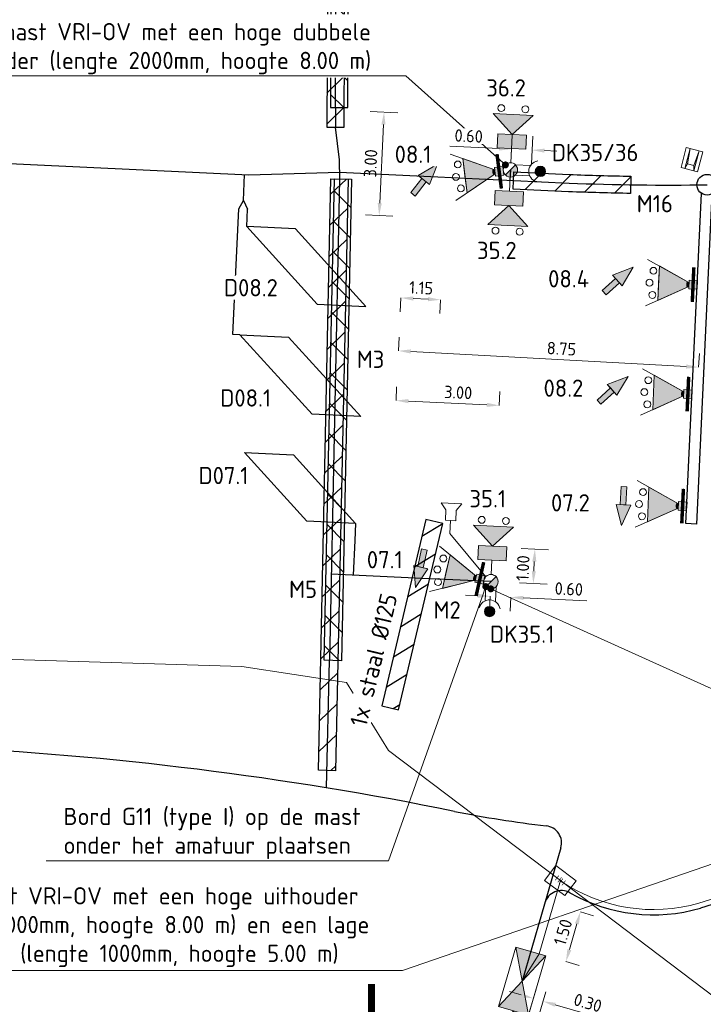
# Model space of a CAD drawing. Header units: metres. Extents: x 196669 to 197699, y 355514 to 356669.
# Tile 6 of 20: x 197149 to 197169, y 355693 to 355721. Entities that reach past the tile are written whole.
import ezdxf
from ezdxf import colors
from ezdxf.entities.mleader import LeaderData, LeaderLine
from ezdxf.lldxf.tags import DXFTag
from ezdxf.math import Vec2, Vec3

# ---------------------------------------------------------------- set-up
doc = ezdxf.new("R2010")
doc.units = ezdxf.units.M
doc.layers.get('Defpoints').update_dxf_attribs({"color": 151})
for name, color, linetype, lineweight in [('B-WE-KL-DATA_KOPPELKABEL_GLASVEZEL-G', 104, 'KL-GLASVEZEL-N', 20), ('B-WE-KL-MANTELBUIS-T25', 7, 'Continuous', 25), ('B-WE-VW-SCHAMPBLOK-G', 7, 'Continuous', 20), ('N-WE-KL-DATA_KOPPELKABEL_GLASVEZEL-G', 4, 'KL-GLASVEZEL-N', 20), ('N-WE-KL-HANDHOLE-S', 130, 'Continuous', 20), ('N-WE-KL-MANTELBUIS-G', 4, 'Continuous', 25), ('N-WE-KL-MANTELBUIS-T25', 4, 'Continuous', 25), ('N-WE-KL-VRI_KABEL-G', 30, 'Continuous', 30), ('N-WE-KL-VRI_UITSLIJPER-G', 130, 'Continuous', 30), ('N-WE-VW-VRI-ONTRUIMINGSTIJDEN_OTTO-G', 7, 'Continuous', 25), ('N-WE-VW-VRI-SYMBOOL-G', 7, 'Continuous', 13), ('N-WE-VW-VRI-T25', 7, 'Continuous', 20), ('N-WE-VW-VRI_DETECTIELUS-G', 3, 'Continuous', 30), ('N-WE-VW-VRI_DETECTIELUS-T25', 7, 'Continuous', 30), ('V-WE-KL-DATA_KOPPELKABEL_GLASVEZEL-G', 1, 'KL-GLASVEZEL-N', 20), ('V-WE-KL-MANTELBUIS-G', 1, 'Continuous', 25), ('V-WE-KL-MANTELBUIS-T25', 1, 'Continuous', 25), ('X-XX-AL-M', 7, 'Continuous', 13)]:
    doc.layers.add(name, color=color, linetype=linetype, lineweight=lineweight)
doc.layers.add('VRI-Lantaarn', color=7, linetype='Continuous', lineweight=0, true_color=0x000000)
doc.styles.add('NLCS-ISO-M200-T18', font='NLCS-ISO.ttf', dxfattribs={"height": 0.36})
doc.styles.add('NLCS-ISO-M200-T25', font='NLCS-ISO.ttf', dxfattribs={"height": 0.5})
doc.styles.get("Standard").update_dxf_attribs({"font": 'Microsoft JhengHei.ttf'})
tags = doc.linetypes.add('KL-GLASVEZEL-N', pattern='A,4,-1,[101,NLCS.SHX,S=0.5,R=0,X=0,Y=0],-1,4,-1,["G",Standard,S=1,R=0,X=-0.25,Y=-0.5],-1.5', length=12.5).pattern_tags.tags
tags[18] = DXFTag(74, 10)
doc.dimstyles.new('NLCS-M200-T18-PIJL_L2_H1', dxfattribs={"dimscale": 0.2, "dimtxt": 2.5, "dimasz": 1.8, "dimexe": 2, "dimexo": 2, "dimgap": 0.7, "dimtad": 1, "dimzin": 0, "dimdsep": 46, "dimtxsty": 'NLCS-ISO-M200-T18', "dimcen": 0, "dimdle": 2, "dimclrd": 256, "dimclre": 256, "dimclrt": 256, "dimadec": 1, "dimazin": 0, "dimtfac": 1, "dimtdec": 3, "dimtofl": 0, "dimtmove": 0, "dimatfit": 3, "dimfxl": 2, "dimfxlon": 1, "dimtfillclr": 256, "dimtolj": 1, "dimtzin": 0, "dimlwd": -1, "dimlwe": -1, "dimarcsym": 0})

# ---------------------------------------------------------------- blocks, each defined once
blk = doc.blocks.new('Drukknop met waitsignalering_1')
at = {"layer": 'N-WE-VW-VRI-SYMBOOL-G', "linetype": 'Continuous', "extrusion": (0, 0, -1)}
blk.add_hatch(color=256, dxfattribs=at).paths.add_polyline_path([(-1.018, 0.002, 1), (-0.718, 0.002, 1)])
at = {"layer": 'N-WE-VW-VRI-SYMBOOL-G'}
for p, q in [((0.134, 0.157), (0.574, 0.157)), ((0.15, -0.143), (0.565, -0.143))]:
    blk.add_line(p, q, dxfattribs=at)
blk.add_circle((0.868, 0.002), 0.15, dxfattribs=at)
blk.add_arc((0.836, 0), 0.306, 101.0944, 258.9056, dxfattribs=at)
blk = doc.blocks.new('A$C98d8e760')
at = {"layer": 'N-WE-VW-VRI-SYMBOOL-G'}
for p, q in [((0.826, 0), (1.405, 0.579)), ((0.413, 0), (0, 0)), ((0.826, 0), (1.405, -0.579))]:
    blk.add_line(p, q, dxfattribs=at)
at = {"layer": 'N-WE-VW-VRI-SYMBOOL-G', "flags": 128}
for points in [[(0.826, 0), (1.405, 0.579), (1.405, -0.579)], [(0.413, 0.413), (0.826, 0.413), (0.826, -0.413), (0.413, -0.413)]]:
    blk.add_lwpolyline(points, close=True, dxfattribs=at)
at = {"layer": 'N-WE-VW-VRI-SYMBOOL-G'}
for centre in [(1.571, 0.35), (1.571, -0.35)]:
    blk.add_circle(centre, 0.1, dxfattribs=at)
blk.add_solid([(0.826, 0), (1.405, 0.579), (1.405, -0.579)], dxfattribs=at)
at = {"layer": 'N-WE-VW-VRI-SYMBOOL-G', "extrusion": (0, 0, -1)}
blk.add_solid([(-0.413, 0.413), (-0.826, 0.413), (-0.413, -0.413), (-0.826, -0.413)], dxfattribs=at)
blk = doc.blocks.new('A$C66B47F79_1')
at = {"layer": 'VRI-Lantaarn', "linetype": 'Continuous'}
blk.add_line((0, -0.5), (0, 0.5), dxfattribs=at)
at = {"layer": 'VRI-Lantaarn', "linetype": 'Continuous', "const_width": 0.1, "flags": 128}
blk.add_lwpolyline([(0, 0.5), (0, -0.5)], dxfattribs=at)
blk = doc.blocks.new('Lantaarn 3 x 200 mm LED2 met achtergrondschild (gemotoriseerd verkeer)_1')
at = {"layer": 'N-WE-VW-VRI-SYMBOOL-G', "linetype": 'Continuous'}
h = blk.add_hatch(color=256, dxfattribs=at)
h.paths.add_polyline_path([(0, -0.123), (0, 0.123), (0.245, 0.123), (0.245, -0.123)])
h.paths.add_polyline_path([(0.301, 0.089, -0.116434), (0.323, 0, -0.116434), (0.301, -0.089), (1.123, -0.5), (1.123, 0), (1.123, 0.5)])
blk.add_hatch(color=256, dxfattribs=at).paths.add_polyline_path([(0.323, 0, 0.116434), (0.301, 0.089), (0.245, 0.061), (0.245, -0.061), (0.301, -0.089, 0.116434)])
at = {"layer": 'N-WE-VW-VRI-SYMBOOL-G'}
for p, q in [((0.245, 0.061), (1.473, 0.675)), ((1.123, 0.5), (0.245, 0.061)), ((1.123, 0), (1.123, 0.5)), ((1.123, 0.5), (1.123, -0.5)), ((0.123, -0.123), (0.123, 0.123)), ((1.123, 0), (1.123, -0.5)), ((1.123, -0.5), (0.245, -0.061)), ((1.473, -0.675), (0.245, -0.061))]:
    blk.add_line(p, q, dxfattribs=at)
for centre in [(1.288, 0.35), (1.388, 0), (1.288, -0.35)]:
    blk.add_circle(centre, 0.1, dxfattribs=at)
blk.add_3dface([(0, 0.123), (0, -0.123), (0.245, -0.123), (0.245, 0.123)], dxfattribs=at)
blk.add_blockref('A$C66B47F79_1', (0.123, 0), dxfattribs=at)
blk = doc.blocks.new('A$Ce4ad6665')
at = {"layer": 'N-WE-VW-VRI-SYMBOOL-G'}
for p, q in [((0.09, 0.564), (0.09, 0.041)), ((-0.008, -0.564), (0.227, 0.041)), ((0.227, 0.041), (0.09, 0.041)), ((0.227, 0.041), (0.09, 0.041))]:
    blk.add_line(p, q, dxfattribs=at)
at = {"layer": 'N-WE-VW-VRI-SYMBOOL-G', "flags": 128}
for points in [[(0.09, 0.564), (-0.075, 0.564), (-0.075, 0.041), (0.09, 0.041)], [(-0.192, 0.041), (-0.008, -0.564), (0.227, 0.041)]]:
    blk.add_lwpolyline(points, close=True, dxfattribs=at)
at = {"layer": 'N-WE-VW-VRI-SYMBOOL-G'}
blk.add_solid([(0.09, 0.564), (-0.075, 0.564), (0.09, 0.041), (-0.075, 0.041)], dxfattribs=at)
at = {"layer": 'N-WE-VW-VRI-SYMBOOL-G', "extrusion": (0, 0, -1)}
blk.add_solid([(0.192, 0.041), (0.008, -0.564), (-0.227, 0.041)], dxfattribs=at)
blk = doc.blocks.new('Rateltikker_1')
at = {"layer": 'N-WE-VW-VRI-SYMBOOL-G', "flags": 128}
blk.add_lwpolyline([(1.757, 0.787), (1.383, 0.857), (0, 0)], dxfattribs=at)
blk.add_lwpolyline([(2.079, 0.879), (2.303, 0.99), (2.193, 0.4), (2.024, 0.584), (1.729, 0.639), (1.784, 0.934)], close=True, dxfattribs=at)
blk = doc.blocks.new('V_MAST_3_1')
at = {"color": 0, "linetype": 'ByBlock', "lineweight": -2}
blk.add_circle((0, 0), 0.3, dxfattribs=at)
blk = doc.blocks.new('*D983')
at = {"layer": 'Defpoints', "color": 0, "transparency": 16777216}
for p in [(197159.735, 355711.432), (197168.445, 355710.974), (197168.445, 355710.958)]:
    blk.add_point(p, dxfattribs=at)
at = {"layer": 'X-XX-AL-M', "transparency": 16777216}
for p, q in [((197159.736, 355711.449), (197159.758, 355711.849)), ((197160.096, 355711.43), (197168.086, 355710.994)), ((197168.445, 355710.974), (197168.467, 355711.374))]:
    blk.add_line(p, q, dxfattribs=at)
for points in [[(197160.099, 355711.49), (197160.093, 355711.37), (197159.736, 355711.449)], [(197168.089, 355711.054), (197168.083, 355710.934), (197168.445, 355710.974)]]:
    blk.add_solid(points, dxfattribs=at)
at = {"layer": 'X-XX-AL-M', "transparency": 16777216, "insert": (197164.468, 355711.512), "char_height": 0.36, "attachment_point": 5, "rotation": 356.8794, "style": 'NLCS-ISO-M200-T18'}
blk.add_mtext('\\A1;8.75', dxfattribs=at)
blk = doc.blocks.new('Combinatiemast openbare verlichting_2')
at = {"layer": 'N-WE-VW-VRI-SYMBOOL-G', "linetype": 'Continuous'}
blk.add_hatch(color=256, dxfattribs=at).paths.add_polyline_path([(-0.207, 0, 1), (0.207, 0)])
at = {"layer": 'N-WE-VW-VRI-SYMBOOL-G'}
blk.add_line((-0.207, 0), (0.207, 0), dxfattribs=at)
for start, end in [(360, 180), (180, 360)]:
    blk.add_arc((0, 0), 0.207, start, end, dxfattribs=at)
blk = doc.blocks.new('*D1005')
at = {"layer": 'Defpoints', "color": 0, "transparency": 16777216}
for p in [(197163.616, 355717.27), (197162.968, 355716.281), (197163.568, 355716.252)]:
    blk.add_point(p, dxfattribs=at)
at = {"layer": 'X-XX-AL-M', "transparency": 16777216}
for p, q in [((197162.998, 355716.899), (197163.036, 355717.698)), ((197163.597, 355716.871), (197163.635, 355717.67)), ((197162.657, 355717.316), (197161.227, 355717.384)), ((197163.976, 355717.253), (197164.335, 355717.236))]:
    blk.add_line(p, q, dxfattribs=at)
for points in [[(197162.66, 355717.376), (197162.654, 355717.256), (197163.017, 355717.299)], [(197163.978, 355717.313), (197163.973, 355717.194), (197163.616, 355717.27)]]:
    blk.add_solid(points, dxfattribs=at)
at = {"layer": 'X-XX-AL-M', "transparency": 16777216, "insert": (197161.777, 355717.678), "char_height": 0.36, "attachment_point": 5, "rotation": 357.2883, "style": 'NLCS-ISO-M200-T18', "bg_fill": 3, "box_fill_scale": 1.1, "bg_fill_color": 256, "bg_fill_true_color": 13158600, "bg_fill_transparency": 0}
blk.add_mtext('\\A1;0.60', dxfattribs=at)
blk = doc.blocks.new('*D1006')
at = {"layer": 'Defpoints', "color": 0, "transparency": 16777216}
for p in [(197163.059, 355718.192), (197159.179, 355715.372), (197162.917, 355715.195)]:
    blk.add_point(p, dxfattribs=at)
at = {"layer": 'X-XX-AL-M', "transparency": 16777216}
for p, q in [((197159.721, 355718.35), (197158.922, 355718.388)), ((197159.304, 355718.009), (197159.196, 355715.732)), ((197159.579, 355715.353), (197158.78, 355715.391))]:
    blk.add_line(p, q, dxfattribs=at)
for points in [[(197159.244, 355718.012), (197159.364, 355718.006), (197159.321, 355718.369)], [(197159.136, 355715.735), (197159.256, 355715.729), (197159.179, 355715.372)]]:
    blk.add_solid(points, dxfattribs=at)
at = {"layer": 'X-XX-AL-M', "transparency": 16777216, "insert": (197158.931, 355716.886), "char_height": 0.36, "attachment_point": 5, "rotation": 87.2883, "style": 'NLCS-ISO-M200-T18'}
blk.add_mtext('\\A1;3.00', dxfattribs=at)
blk = doc.blocks.new('Richtingspijl in verkeerslicht_3')
at = {"layer": 'N-WE-VW-VRI-SYMBOOL-G'}
for p, q in [((0.083, 0.523), (-0.083, 0.523)), ((-0.083, 0.523), (-0.083, 0)), ((0.083, 0.523), (0.083, 0)), ((-0.2, 0), (-0.016, -0.605)), ((-0.083, 0), (-0.2, 0)), ((-0.083, 0), (-0.2, 0)), ((-0.016, -0.605), (0.219, 0)), ((0.219, 0), (0.083, 0)), ((0.219, 0), (0.083, 0))]:
    blk.add_line(p, q, dxfattribs=at)
at = {"layer": 'N-WE-VW-VRI-SYMBOOL-G', "flags": 128}
for points in [[(0.083, 0.523), (-0.083, 0.523), (-0.083, 0), (0.083, 0)], [(-0.2, 0), (-0.016, -0.605), (0.219, 0)]]:
    blk.add_lwpolyline(points, close=True, dxfattribs=at)
at = {"layer": 'N-WE-VW-VRI-SYMBOOL-G'}
blk.add_solid([(0.083, 0.523), (-0.083, 0.523), (0.083, 0), (-0.083, 0)], dxfattribs=at)
at = {"layer": 'N-WE-VW-VRI-SYMBOOL-G', "extrusion": (0, 0, -1)}
blk.add_solid([(0.2, 0), (0.016, -0.605), (-0.219, 0)], dxfattribs=at)
blk = doc.blocks.new('*D1007')
at = {"layer": 'Defpoints', "color": 0, "transparency": 16777216}
for p in [(197162.405, 355704.382), (197163.002, 355704.303), (197163.004, 355704.353)]:
    blk.add_point(p, dxfattribs=at)
at = {"layer": 'X-XX-AL-M', "transparency": 16777216}
for p, q in [((197162.043, 355704.348), (197161.683, 355704.365)), ((197162.402, 355704.331), (197162.384, 355703.932)), ((197163.002, 355704.303), (197162.983, 355703.903)), ((197163.361, 355704.286), (197165.203, 355704.199))]:
    blk.add_line(p, q, dxfattribs=at)
for points in [[(197162.046, 355704.408), (197162.04, 355704.288), (197162.402, 355704.331)], [(197163.364, 355704.346), (197163.359, 355704.226), (197163.002, 355704.303)]]:
    blk.add_solid(points, dxfattribs=at)
at = {"layer": 'X-XX-AL-M', "transparency": 16777216, "insert": (197164.682, 355704.544), "char_height": 0.36, "attachment_point": 5, "rotation": 357.2883, "style": 'NLCS-ISO-M200-T18'}
blk.add_mtext('\\A1;0.60', dxfattribs=at)
blk = doc.blocks.new('*D1008')
at = {"layer": 'Defpoints', "color": 0, "transparency": 16777216}
for p in [(197162.895, 355705.736), (197163.697, 355705.698), (197162.848, 355704.737)]:
    blk.add_point(p, dxfattribs=at)
at = {"layer": 'X-XX-AL-M', "transparency": 16777216}
for p, q in [((197163.297, 355705.717), (197164.096, 355705.679)), ((197163.666, 355705.058), (197163.68, 355705.338)), ((197163.25, 355704.718), (197164.049, 355704.68))]:
    blk.add_line(p, q, dxfattribs=at)
for points in [[(197163.62, 355705.341), (197163.74, 355705.335), (197163.697, 355705.698)], [(197163.607, 355705.061), (197163.726, 355705.056), (197163.649, 355704.699)]]:
    blk.add_solid(points, dxfattribs=at)
at = {"layer": 'X-XX-AL-M', "transparency": 16777216, "insert": (197163.35, 355705.149), "char_height": 0.36, "attachment_point": 5, "rotation": 87.2883, "style": 'NLCS-ISO-M200-T18'}
blk.add_mtext('\\A1;1.00', dxfattribs=at)
blk = doc.blocks.new('*D1009')
at = {"layer": 'Defpoints', "color": 0, "transparency": 16777216}
for p in [(197159.666, 355709.965), (197159.668, 355710.007), (197162.663, 355709.823)]:
    blk.add_point(p, dxfattribs=at)
at = {"layer": 'X-XX-AL-M', "transparency": 16777216}
for p, q in [((197159.668, 355710.007), (197159.687, 355710.407)), ((197162.665, 355709.865), (197162.683, 355710.265)), ((197162.305, 355709.882), (197160.028, 355709.99))]:
    blk.add_line(p, q, dxfattribs=at)
for points in [[(197160.03, 355710.05), (197160.025, 355709.93), (197159.668, 355710.007)], [(197162.308, 355709.942), (197162.302, 355709.823), (197162.665, 355709.865)]]:
    blk.add_solid(points, dxfattribs=at)
at = {"layer": 'X-XX-AL-M', "transparency": 16777216, "insert": (197161.472, 355710.242), "char_height": 0.36, "attachment_point": 5, "rotation": 357.2883, "style": 'NLCS-ISO-M200-T18'}
blk.add_mtext('\\A1;3.00', dxfattribs=at)
blk = doc.blocks.new('A$C93ca0e53')
at = {"layer": 'N-WE-VW-VRI-SYMBOOL-G', "color": 90}
for p, q in [((-0.9, 0.45), (0.9, 0.45)), ((-0.9, 0.45), (0.9, -0.45)), ((-0.9, -0.45), (0.9, 0.45)), ((-0.9, -0.45), (-0.9, 0.45)), ((0.9, 0.45), (0.9, -0.45)), ((0.902, 0.002), (1.27, 0.002)), ((1.298, 0), (1.298, 0.209)), ((1.298, -0.209), (1.298, 0)), ((0.9, -0.45), (-0.9, -0.45))]:
    blk.add_line(p, q, dxfattribs=at)
at = {"layer": 'N-WE-VW-VRI-SYMBOOL-G', "color": 90, "flags": 128}
for points in [[(-0.9, 0.45), (0, 0), (-0.9, -0.45)], [(0, 0), (0.9, 0.45), (0.9, -0.45)]]:
    blk.add_lwpolyline(points, close=True, dxfattribs=at)
at = {"layer": 'N-WE-VW-VRI-SYMBOOL-G', "color": 90, "const_width": 0.06, "flags": 128}
for points in [[(1.298, 0), (0.9, 0)], [(1.298, 0.209), (1.298, -0.209)]]:
    blk.add_lwpolyline(points, dxfattribs=at)
at = {"layer": 'N-WE-VW-VRI-SYMBOOL-G', "color": 90, "extrusion": (0, 0, -1)}
blk.add_solid([(0.9, 0.45), (0, 0), (0.9, -0.45)], dxfattribs=at)
at = {"layer": 'N-WE-VW-VRI-SYMBOOL-G', "color": 90}
blk.add_solid([(0, 0), (0.9, 0.45), (0.9, -0.45)], dxfattribs=at)
blk = doc.blocks.new('_Dot')
at = {"color": 0, "linetype": 'ByBlock', "lineweight": -2}
blk.add_line((-0.5, 0), (-1, 0), dxfattribs=at)
at = {"color": 0, "linetype": 'ByBlock', "const_width": 0.5}
blk.add_lwpolyline([(-0.25, 0, 1), (0.25, 0, 1)], format="xyb", close=True, dxfattribs=at)
blk = doc.blocks.new('*D1246')
at = {"layer": 'Defpoints', "color": 0, "transparency": 16777216}
for p in [(197159.809, 355712.983), (197160.958, 355712.929), (197160.958, 355712.929)]:
    blk.add_point(p, dxfattribs=at)
at = {"layer": 'X-XX-AL-M', "transparency": 16777216}
for p, q in [((197159.809, 355712.983), (197159.79, 355712.584)), ((197160.168, 355712.966), (197160.598, 355712.946)), ((197160.958, 355712.929), (197160.939, 355712.529))]:
    blk.add_line(p, q, dxfattribs=at)
for points in [[(197160.171, 355713.026), (197160.166, 355712.906), (197159.809, 355712.983)], [(197160.601, 355713.006), (197160.595, 355712.886), (197160.958, 355712.929)]]:
    blk.add_solid(points, dxfattribs=at)
at = {"layer": 'X-XX-AL-M', "transparency": 16777216, "insert": (197160.398, 355713.276), "char_height": 0.36, "attachment_point": 5, "rotation": 357.2883, "style": 'NLCS-ISO-M200-T18'}
blk.add_mtext('\\A1;1.15', dxfattribs=at)
blk = doc.blocks.new('A$C2bc2ba2a')
for p, q in [((-0.135, -0.599), (-0.135, 0)), ((-0.096, -0.151), (-0.135, 0)), ((0.093, -0.151), (0.134, 0)), ((0.134, -0.599), (0.134, 0)), ((-0.096, -0.151), (-0.135, -0.6)), ((0.093, -0.151), (-0.096, -0.151)), ((0.093, -0.151), (0.134, -0.599))]:
    blk.add_line(p, q)
at = {"flags": 128}
blk.add_lwpolyline([(0.247, -0.599), (0.247, 0), (-0.247, 0), (-0.247, -0.599)], close=True, dxfattribs=at)
blk = doc.blocks.new('*D1337')
at = {"layer": 'Defpoints', "color": 0, "transparency": 16777216}
for p in [(197163.84, 355693.33), (197164.128, 355693.246), (197163.937, 355692.588)]:
    blk.add_point(p, dxfattribs=at)
at = {"layer": 'X-XX-AL-M', "transparency": 16777216}
for p, q in [((197163.303, 355692.773), (197162.958, 355692.873)), ((197163.729, 355692.945), (197163.537, 355692.288)), ((197164.017, 355692.862), (197163.825, 355692.204)), ((197164.283, 355692.488), (197165.658, 355692.088))]:
    blk.add_line(p, q, dxfattribs=at)
for points in [[(197163.32, 355692.83), (197163.287, 355692.715), (197163.649, 355692.672)], [(197164.299, 355692.545), (197164.266, 355692.43), (197163.937, 355692.588)]]:
    blk.add_solid(points, dxfattribs=at)
at = {"layer": 'X-XX-AL-M', "transparency": 16777216, "insert": (197165.232, 355692.545), "char_height": 0.36, "attachment_point": 5, "rotation": 343.7789, "style": 'NLCS-ISO-M200-T18'}
blk.add_mtext('\\A1;0.30', dxfattribs=at)
blk = doc.blocks.new('*D1338')
at = {"layer": 'Defpoints', "color": 0, "transparency": 16777216}
for p in [(197164.298, 355693.828), (197164.598, 355693.74)]:
    blk.add_point(p, dxfattribs=at)
at = {"layer": 'X-XX-AL-M', "transparency": 16777216}
for p, q in [((197165.017, 355695.181), (197165.401, 355695.069)), ((197164.916, 355694.835), (197164.698, 355694.086)), ((197164.598, 355693.74), (197164.982, 355693.629))]:
    blk.add_line(p, q, dxfattribs=at)
for points in [[(197164.858, 355694.852), (197164.974, 355694.818), (197165.017, 355695.181)], [(197164.64, 355694.103), (197164.756, 355694.069), (197164.598, 355693.74)]]:
    blk.add_solid(points, dxfattribs=at)
at = {"layer": 'X-XX-AL-M', "transparency": 16777216, "insert": (197164.512, 355694.592), "char_height": 0.36, "attachment_point": 5, "rotation": 73.7789, "style": 'NLCS-ISO-M200-T18', "bg_fill": 3, "box_fill_scale": 1.1, "bg_fill_color": 256, "bg_fill_true_color": 13158600, "bg_fill_transparency": 0}
blk.add_mtext('\\A1;1.50', dxfattribs=at)
at = {"layer": 'Defpoints', "color": 0, "transparency": 16777216}
blk.add_point((197164.717, 355695.268), dxfattribs=at)
blk = doc.blocks.new('A$C188c5e14')
at = {"flags": 128}
blk.add_lwpolyline([(-0.734, 0.543), (0.734, 0.543), (0.734, -0.543), (-0.734, -0.543)], close=True, dxfattribs=at)
blk.add_lwpolyline([(-0.734, 0.543), (0.734, 0.543), (0.734, -0.543), (-0.734, -0.543)], close=True, dxfattribs=at)
at = {"insert": (-0.734, 0.184), "char_height": 0.36, "attachment_point": 1, "style": 'NLCS-ISO-M200-T18'}
blk.add_mtext_dynamic_manual_height_columns('\\pxqc;HH', width=1.46763, gutter_width=1.8, heights=[0], dxfattribs=at)
blk.add_mtext_dynamic_manual_height_columns('\\pxqc;HH', width=1.46763, gutter_width=1.8, heights=[0], dxfattribs=at)

msp = doc.modelspace()

# ---------------------------------------------------------------- hatches: boundary and pattern name
at = {"layer": 'N-WE-KL-MANTELBUIS-G'}
h = msp.add_hatch(dxfattribs=at)
h.set_pattern_fill('ANSI31', color=256, scale=0.2, angle=359.7697667)
h.paths.add_polyline_path([(197157.704, 355727.384), (197158.204, 355727.382), (197158.223, 355731.497), (197157.723, 355731.499)])
h.paths.add_polyline_path([(197158.194, 355725.251), (197157.694, 355725.253), (197157.661, 355717.936), (197158.161, 355717.934)])
h = msp.add_hatch(dxfattribs=at)
h.set_pattern_fill('ANSI31', color=256, scale=0.2, angle=178.7804931)
h.paths.add_polyline_path([(197158.282, 355716.423), (197157.917, 355699.275), (197157.417, 355699.286), (197157.782, 355716.434)])
h = msp.add_hatch(dxfattribs=at)
h.set_pattern_fill('ANSI31', color=256, scale=0.2)
edge = h.paths.add_edge_path()
edge.add_line((197164.675, 355716.063), (197163.062, 355716.139))
edge.add_line((197163.062, 355716.139), (197163.085, 355716.639))
edge.add_line((197163.085, 355716.639), (197164.699, 355716.562))
edge.add_arc((197167.532, 355786.294), 69.789, 267.67356, 269.13738)
edge.add_line((197166.481, 355716.513), (197166.474, 355716.013))
edge.add_arc((197167.531, 355786.229), 70.224, 267.66978, 269.1377, ccw=False)
at = {"layer": 'V-WE-KL-MANTELBUIS-G'}
h = msp.add_hatch(dxfattribs=at)
h.set_pattern_fill('ANSI31', color=256, scale=0.2, angle=90)
h.paths.add_polyline_path([(197157.806, 355728.503), (197157.766, 355718.503), (197158.266, 355718.501), (197158.306, 355728.501)])
h = msp.add_hatch(dxfattribs=at)
h.set_pattern_fill('ANSI31', color=256, scale=0.2, angle=90)
h.paths.add_polyline_path([(197158.382, 355716.423), (197158.085, 355702.464), (197157.585, 355702.475), (197157.882, 355716.434)])
h = msp.add_hatch(dxfattribs=at)
h.set_pattern_fill('ANSI31', color=256, scale=0.2, angle=166.6647303)
h.paths.add_polyline_path([(197160.537, 355706.556), (197159.258, 355701.16), (197159.744, 355701.044), (197161.023, 355706.441)])

# ---------------------------------------------------------------- linework, layer by layer
at = {"color": 0, "linetype": 'ByBlock', "lineweight": -2, "flags": 128}
msp.add_lwpolyline([(197168.833, 355715.998), (197168.38, 355706.427), (197168.08, 355706.441), (197168.534, 355716.012)], dxfattribs=at)
at = {"layer": 'B-WE-KL-DATA_KOPPELKABEL_GLASVEZEL-G', "ltscale": 0.2, "flags": 128}
msp.add_lwpolyline([(197096.119, 355704.222), (197116.761, 355703.379), (197118.545, 355702.952), (197120.702, 355702.848), (197125.465, 355703.201), (197155.195, 355702.296), (197158.234, 355701.831), (197159.45, 355699.861), (197164.435, 355696.091)], dxfattribs=at)
at = {"layer": 'N-WE-KL-DATA_KOPPELKABEL_GLASVEZEL-G', "ltscale": 0.2, "flags": 128}
msp.add_lwpolyline([(197164.435, 355696.091), (197163.817, 355693.967), (197163.326, 355693.173)], dxfattribs=at)
at = {"layer": 'N-WE-KL-MANTELBUIS-G', "flags": 128}
msp.add_lwpolyline([(197157.696, 355725.253), (197157.664, 355717.936), (197158.164, 355717.934), (197158.196, 355725.251)], dxfattribs=at)
msp.add_lwpolyline([(197158.282, 355716.423), (197157.917, 355699.275), (197157.417, 355699.286), (197157.782, 355716.434)], close=True, dxfattribs=at)
msp.add_lwpolyline([(197164.675, 355716.063), (197163.062, 355716.139), (197163.085, 355716.639), (197164.699, 355716.562, 0.006387), (197166.481, 355716.513), (197166.474, 355716.013, -0.006405)], format="xyb", close=True, dxfattribs=at)
at = {"layer": 'N-WE-KL-VRI_KABEL-G'}
for p, q in [((197158.031, 355716.693), (197158.032, 355716.428)), ((197155.403, 355716.552), (197158.031, 355716.627)), ((197164.451, 355697.04), (197163.326, 355693.173))]:
    msp.add_line(p, q, dxfattribs=at)
for points in [[(197157.916, 355718.502), (197157.956, 355728.502)], [(197106.153, 355718.885), (197155.403, 355716.552)], [(197158.031, 355716.704), (197158.03, 355716.99), (197157.914, 355717.935)], [(197158.032, 355716.428), (197157.735, 355702.47)]]:
    msp.add_lwpolyline(points, dxfattribs=at)
at = {"layer": 'N-WE-KL-VRI_KABEL-G', "flags": 128}
for points in [[(197157.916, 355718.502), (197157.914, 355717.935)], [(197155.246, 355715.809), (197155.276, 355716.557)], [(197158.031, 355716.628), (197160.676, 355716.503), (197164.687, 355716.313)], [(197155.111, 355715.563), (197155.246, 355715.809), (197155.361, 355715.553)], [(197158.474, 355705.945), (197158.427, 355704.946)], [(197160.425, 355704.852), (197157.788, 355704.976)], [(197162.423, 355704.757), (197160.425, 355704.852)], [(197157.656, 355698.776), (197157.735, 355702.47)]]:
    msp.add_lwpolyline(points, dxfattribs=at)
for points in [[(197164.687, 355716.313, 0.014319), (197168.696, 355716.265, 0.012939)], [(197161.366, 355698.096, 0.03821), (197146.373, 355699.961), (197143.216, 355700.11), (197143.252, 355700.86)]]:
    msp.add_lwpolyline(points, format="xyb", dxfattribs=at)
at = {"layer": 'N-WE-KL-VRI_KABEL-G'}
for centre, radius, start, end in [((197167.528, 355728.478), 31, 258.5353, 263.5159), ((197163.971, 355697.179), 0.5, 343.7789, 83.5159)]:
    msp.add_arc(centre, radius, start, end, dxfattribs=at)
at = {"layer": 'N-WE-KL-VRI_UITSLIJPER-G', "flags": 128}
for points in [[(197155.139, 355711.91), (197154.939, 355711.919), (197155.112, 355715.565)], [(197155.338, 355715.054), (197155.361, 355715.553)], [(197158.498, 355706.445), (197158.474, 355705.945)]]:
    msp.add_lwpolyline(points, dxfattribs=at)
at = {"layer": 'N-WE-VW-VRI-ONTRUIMINGSTIJDEN_OTTO-G', "color": 7, "const_width": 0.2}
msp.add_lwpolyline([(197158.957, 355693.09), (197158.957, 355673.09)], dxfattribs=at)
at = {"layer": 'N-WE-VW-VRI_DETECTIELUS-G'}
for p, q in [((197156.75, 355714.987), (197155.338, 355715.054)), ((197155.338, 355715.054), (197157.383, 355712.804)), ((197158.796, 355712.737), (197156.75, 355714.987)), ((197157.383, 355712.804), (197158.796, 355712.737)), ((197157.232, 355709.608), (197155.139, 355711.91)), ((197155.139, 355711.91), (197156.551, 355711.843)), ((197156.551, 355711.843), (197158.645, 355709.541)), ((197158.645, 355709.541), (197157.232, 355709.608)), ((197157.085, 355706.511), (197155.277, 355708.499)), ((197155.277, 355708.499), (197156.69, 355708.432)), ((197156.69, 355708.432), (197158.498, 355706.445)), ((197158.498, 355706.445), (197157.085, 355706.511))]:
    msp.add_line(p, q, dxfattribs=at)
at = {"layer": 'V-WE-KL-DATA_KOPPELKABEL_GLASVEZEL-G', "ltscale": 0.25, "flags": 128}
msp.add_lwpolyline([(197164.435, 355696.091), (197168.902, 355692.713), (197169.467, 355692.062), (197172.502, 355685.446), (197174.004, 355684.592), (197174.875, 355683.971), (197175.84, 355682.495), (197176.648, 355682.32), (197183.96, 355685.204), (197185.684, 355686.264), (197189.765, 355687.937), (197192.296, 355689.056), (197199.568, 355692.299), (197201.989, 355693.184), (197206.005, 355693.825), (197205.754, 355696.493), (197205.507, 355697.928), (197205.38, 355699.028), (197205.253, 355700.131), (197205.121, 355701.918), (197205.13, 355706.976)], dxfattribs=at)
at = {"layer": 'V-WE-KL-MANTELBUIS-G', "flags": 128}
for points in [[(197157.806, 355728.503), (197157.766, 355718.503), (197158.266, 355718.501), (197158.306, 355728.501)], [(197158.382, 355716.423), (197158.085, 355702.464), (197157.585, 355702.475), (197157.882, 355716.434)], [(197160.537, 355706.556), (197159.258, 355701.16), (197159.744, 355701.044), (197161.023, 355706.441)]]:
    msp.add_lwpolyline(points, close=True, dxfattribs=at)

# ---------------------------------------------------------------- block references
for name, p, rotation in [('A$C98d8e760', (197162.998, 355716.9), 87.28963149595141), ('A$C98d8e760', (197162.978, 355716.487), 267.2863750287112), ('A$Ce4ad6665', (197166.247, 355706.946), 357.2882798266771), ('A$C98d8e760', (197162.432, 355704.963), 87.31362949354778), ('A$Ce4ad6665', (197160.361, 355705.138), 347.2882798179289)]:
    msp.add_blockref(name, p, dxfattribs=dict(rotation=rotation))
at = {"color": 0, "linetype": 'ByBlock', "lineweight": -2, "rotation": 267.2882798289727}
msp.add_blockref('V_MAST_3_1', (197168.696, 355716.265), dxfattribs=at)
at = {"layer": 'B-WE-VW-SCHAMPBLOK-G', "rotation": 165.4830584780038}
msp.add_blockref('A$C2bc2ba2a', (197168.178, 355716.699), dxfattribs=at)
at = {"layer": 'N-WE-VW-VRI-SYMBOOL-G'}
for name, p, rotation in [('Lantaarn 3 x 200 mm LED2 met achtergrondschild (gemotoriseerd verkeer)_1', (197162.783, 355716.669), 187.2882734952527), ('Richtingspijl in verkeerslicht_3', (197160.482, 355716.396), 141.9776025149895), ('Drukknop met waitsignalering_1', (197162.988, 355716.694), 357.1427193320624), ('Richtingspijl in verkeerslicht_3', (197166.093, 355713.484), 132.2882699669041), ('Lantaarn 3 x 200 mm LED2 met achtergrondschild (gemotoriseerd verkeer)_1', (197168.408, 355713.362), 177.4526892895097), ('Richtingspijl in verkeerslicht_3', (197165.943, 355710.312), 132.2882699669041), ('Lantaarn 3 x 200 mm LED2 met achtergrondschild (gemotoriseerd verkeer)_1', (197168.258, 355710.19), 177.4526892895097), ('Lantaarn 3 x 200 mm LED2 met achtergrondschild (gemotoriseerd verkeer)_1', (197168.104, 355706.941), 177.2882798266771), ('Rateltikker_1', (197162.272, 355704.899), 97.9007580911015), ('Lantaarn 3 x 200 mm LED2 met achtergrondschild (gemotoriseerd verkeer)_1', (197162.221, 355704.803), 167.2882798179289), ('Combinatiemast openbare verlichting_2', (197162.423, 355704.757), 45), ('Drukknop met waitsignalering_1', (197162.423, 355704.757), 267.1835851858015), ('A$C93ca0e53', (197163.326, 355693.173), 253.7788765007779)]:
    msp.add_blockref(name, p, dxfattribs=dict(at, rotation=rotation))

# ---------------------------------------------------------------- texts
at = {"layer": 'N-WE-KL-MANTELBUIS-T25', "insert": (197166.65, 355715.966), "char_height": 0.5, "width": 0.64381, "attachment_point": 1, "style": 'NLCS-ISO-M200-T25', "bg_fill": 3, "box_fill_scale": 1.2, "bg_fill_color": 256, "bg_fill_transparency": 0}
msp.add_mtext('M16', dxfattribs=at)
at = {"layer": 'N-WE-VW-VRI-T25', "char_height": 0.5, "attachment_point": 2, "style": 'NLCS-ISO-M200-T25', "bg_fill": 3, "box_fill_scale": 1.2, "bg_fill_color": 256, "bg_fill_transparency": 0}
for s, insert, width in [('36.2', (197162.861, 355719.324), 1.07656), ('DK35/36', (197165.444, 355717.448), 1.37838), ('35.2', (197162.593, 355714.61), 1.12389), ('08.4', (197164.674, 355713.789), 1.37838), ('08.2', (197164.525, 355710.618), 1.37838)]:
    msp.add_mtext(s, dxfattribs=dict(at, insert=insert, width=width))

# ---------------------------------------------------------------- dimensions: what is measured, and where the dimension line sits
at = {"layer": 'X-XX-AL-M'}
dim = msp.add_aligned_dim(p1=(197159.809, 355712.983), p2=(197160.958, 355712.929), distance=0, dimstyle='NLCS-M200-T18-PIJL_L2_H1', dxfattribs=at)
dim.commit()
dim.dimension.update_dxf_attribs({"geometry": '*D1246', "text_midpoint": (197160.398, 355713.276)})
dim = msp.add_linear_dim(base=(197168.445, 355710.974), p1=(197159.735, 355711.432), p2=(197168.445, 355710.958), angle=356.8794, text='8.75', dimstyle='NLCS-M200-T18-PIJL_L2_H1', dxfattribs=at)
dim.commit()
dim.dimension.update_dxf_attribs({"geometry": '*D983', "text_midpoint": (197164.45, 355711.192), "dimtype": 161})
for base, p1, p2, angle, picture, middle in [((197159.668, 355710.007), (197162.663, 355709.823), (197159.666, 355709.965), 177.2883, '*D1009', (197161.457, 355709.923)), ((197163.697, 355705.698), (197162.848, 355704.737), (197162.895, 355705.736), 87.2883, '*D1008', (197163.67, 355705.134)), ((197163.002, 355704.303), (197162.405, 355704.382), (197163.004, 355704.353), 357.2883, '*D1007', (197164.667, 355704.224))]:
    dim = msp.add_linear_dim(base=base, p1=p1, p2=p2, angle=angle, dimstyle='NLCS-M200-T18-PIJL_L2_H1', dxfattribs=at)
    dim.commit()
    dim.dimension.update_dxf_attribs({"geometry": picture, "text_midpoint": middle, "dimtype": 161})

# ---------------------------------------------------------------- next in the draw order: texts
at = {"layer": 'B-WE-KL-MANTELBUIS-T25', "insert": (197158.322, 355700.638), "char_height": 0.5, "width": 4.07659, "attachment_point": 1, "rotation": 76.6481, "style": 'NLCS-ISO-M200-T25', "bg_fill": 3, "box_fill_scale": 1.2, "bg_fill_color": 256, "bg_fill_transparency": 0}
msp.add_mtext('1x staal %%C125 ', dxfattribs=at)
at = {"layer": 'N-WE-VW-VRI-T25', "char_height": 0.5, "attachment_point": 2, "style": 'NLCS-ISO-M200-T25', "bg_fill": 3, "box_fill_scale": 1.2, "bg_fill_color": 256, "bg_fill_transparency": 0}
for s, insert, width in [('08.1', (197160.163, 355717.398), 1.37838), ('\\pxt2;35.1', (197162.331, 355707.411), 1.06447), ('07.2', (197164.727, 355707.292), 1.37838), ('\\pxt1;07.1', (197159.342, 355705.643), 1.09138)]:
    msp.add_mtext(s, dxfattribs=dict(at, insert=insert, width=width))
at = {"layer": 'N-WE-VW-VRI_DETECTIELUS-T25', "char_height": 0.5, "attachment_point": 2, "style": 'NLCS-ISO-M200-T25', "bg_fill": 3, "box_fill_scale": 1.2, "bg_fill_color": 256, "bg_fill_transparency": 0}
for s, insert in [('D08.2', (197155.458, 355713.529)), ('D08.1', (197155.307, 355710.332)), ('D07.1', (197154.664, 355708.084))]:
    msp.add_mtext(s, dxfattribs=dict(at, insert=insert))
at = {"layer": 'V-WE-KL-MANTELBUIS-T25', "insert": (197158.53, 355711.453), "char_height": 0.5, "width": 0.64381, "attachment_point": 1, "style": 'NLCS-ISO-M200-T25', "bg_fill": 3, "box_fill_scale": 1.2, "bg_fill_color": 256, "bg_fill_transparency": 0}
msp.add_mtext('M3', dxfattribs=at)

# ---------------------------------------------------------------- next in the draw order: dimensions: what is measured, and where the dimension line sits
at = {"layer": 'X-XX-AL-M'}
dim = msp.add_linear_dim(base=(197159.179, 355715.372), p1=(197163.059, 355718.192), p2=(197162.917, 355715.195), angle=267.2883, dimstyle='NLCS-M200-T18-PIJL_L2_H1', dxfattribs=at)
dim.commit()
dim.dimension.update_dxf_attribs({"geometry": '*D1006', "text_midpoint": (197159.25, 355716.871), "dimtype": 161})

# ---------------------------------------------------------------- next in the draw order: leaders
at = {"layer": 'N-WE-VW-VRI-T25'}
ml = msp.add_multileader_mtext('Standard', dxfattribs=at)
ml.set_content('Combimast VRI-OV met een hoge uithouder (lengte 2000mm, hoogte 8.00 m) en een lage uithouder (lengte 1000mm, hoogte 5.00 m)', color=256, style='NLCS-ISO-M200-T25')
ml.set_leader_properties(color=256, linetype='ByLayer', lineweight=-1)
ml.set_arrow_properties(name='DOT')
ml.build(insert=Vec2(0, 0))
ml.multileader.update_dxf_attribs({"text_left_attachment_type": 5, "text_right_attachment_type": 5, "dogleg_length": 0.5, "arrow_head_size": 0.2})
ctx = ml.context
ctx.base_point, ctx.char_height, ctx.arrow_head_size, ctx.landing_gap_size, ctx.plane_origin, ctx.plane_x_axis, ctx.plane_y_axis = Vec3(197145.522, 355693.482), 0.5, 0.2, 0.18, Vec3(197150.71, 355708.45), Vec3(1, -0.000151), Vec3(0.000151, 1)
ctx.left_attachment, ctx.right_attachment = 5, 5
notes = []
notes.append((ctx, [(0, (1, 1, 0), (197159.857, 355693.479), (-1, 0.000151), 0.5, [(0, [(197162.418, 355704.547), (197175.209, 355698.766)], 0, [])])]))
ctx.mtext.insert, ctx.mtext.text_direction, ctx.mtext.rotation, ctx.mtext.width, ctx.mtext.defined_height, ctx.mtext.flow_direction = Vec3(197145.702, 355695.898), Vec3(1, -0.000151), 6.283034, 13.50208, 0.659, 5
ctx.mtext.has_bg_fill, ctx.mtext.bg_color, ctx.mtext.bg_scale_factor, ctx.mtext.bg_transparency, ctx.mtext.use_window_bg_color = 1, -1023410167, 1.5, 0, 1
for ctx, leaders in notes:
    for number, flags, end, landing, length, lines in leaders:
        leader = LeaderData()
        leader.index, (leader.has_last_leader_line, leader.has_dogleg_vector, leader.attachment_direction) = number, flags
        leader.last_leader_point, leader.dogleg_vector, leader.dogleg_length = Vec3(end), Vec3(landing), length
        for number, points, colour, breaks in lines:
            line = LeaderLine()
            line.index, line.vertices, line.color, line.breaks = number, Vec3.list(points), colors.encode_raw_color(colour), breaks
            leader.lines.append(line)
        ctx.leaders.append(leader)

# ---------------------------------------------------------------- next in the draw order: linework, layer by layer
at = {"layer": 'N-WE-KL-DATA_KOPPELKABEL_GLASVEZEL-G', "ltscale": 0.2}
msp.add_lwpolyline([(197205.13, 355706.976), (197168.456, 355695.432)], dxfattribs=at)
at = {"layer": 'N-WE-KL-VRI_KABEL-G'}
msp.add_lwpolyline([(197204.98, 355706.771), (197168.499, 355695.288)], dxfattribs=at)
msp.add_arc((197164.465, 355695.299), 0.5, 60.6393, 163.7789, dxfattribs=at)

# ---------------------------------------------------------------- next in the draw order: block references
at = {"layer": 'N-WE-KL-HANDHOLE-S', "xscale": 0.5, "yscale": 0.5, "zscale": 0.5, "rotation": 322.901895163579}
msp.add_blockref('A$C188c5e14', (197164.435, 355696.091), dxfattribs=at)

# ---------------------------------------------------------------- next in the draw order: texts
at = {"layer": 'N-WE-KL-MANTELBUIS-T25', "insert": (197156.566, 355704.785), "char_height": 0.5, "width": 0.64381, "attachment_point": 1, "style": 'NLCS-ISO-M200-T25', "bg_fill": 3, "box_fill_scale": 1.2, "bg_fill_color": 256, "bg_fill_transparency": 0}
msp.add_mtext('M5', dxfattribs=at)
at = {"layer": 'N-WE-VW-VRI-T25', "insert": (197163.326, 355703.483), "char_height": 0.5, "width": 1.37838, "attachment_point": 2, "style": 'NLCS-ISO-M200-T25', "bg_fill": 3, "box_fill_scale": 1.2, "bg_fill_color": 256, "bg_fill_transparency": 0}
msp.add_mtext('DK35.1', dxfattribs=at)
at = {"layer": 'V-WE-KL-MANTELBUIS-T25', "insert": (197160.755, 355704.184), "char_height": 0.5, "width": 0.64381, "attachment_point": 1, "style": 'NLCS-ISO-M200-T25', "bg_fill": 3, "box_fill_scale": 1.2, "bg_fill_color": 256, "bg_fill_transparency": 0}
msp.add_mtext('M2', dxfattribs=at)

# ---------------------------------------------------------------- next in the draw order: dimensions: what is measured, and where the dimension line sits
at = {"layer": 'X-XX-AL-M'}
dim = msp.add_linear_dim(base=(197164.598, 355693.74), p1=(197164.717, 355695.268), p2=(197164.298, 355693.828), angle=253.7789, dimstyle='NLCS-M200-T18-PIJL_L2_H1', override={"dimtfill": 1}, dxfattribs=at)
dim.commit()
dim.dimension.update_dxf_attribs({"geometry": '*D1338', "text_midpoint": (197164.819, 355694.502), "dimtype": 161})
dim = msp.add_aligned_dim(p1=(197163.84, 355693.33), p2=(197164.128, 355693.246), distance=-0.685, dimstyle='NLCS-M200-T18-PIJL_L2_H1', dxfattribs=at)
dim.commit()
dim.dimension.update_dxf_attribs({"geometry": '*D1337', "text_midpoint": (197165.232, 355692.545)})

# ---------------------------------------------------------------- next in the draw order: leaders
at = {"layer": 'N-WE-VW-VRI-T25'}
ml = msp.add_multileader_mtext('Standard', dxfattribs=at)
ml.set_content('Combimast VRI-OV met een hoge dubbele uithouder (lengte 2000mm, hoogte 8.00 m)', color=256, style='NLCS-ISO-M200-T25')
ml.set_leader_properties(color=256, linetype='ByLayer', lineweight=-1)
ml.set_arrow_properties(name='DOT')
ml.build(insert=Vec2(0, 0))
ml.multileader.update_dxf_attribs({"text_left_attachment_type": 5, "text_right_attachment_type": 5, "dogleg_length": 0.5, "arrow_head_size": 0.2})
ctx = ml.context
ctx.base_point, ctx.char_height, ctx.arrow_head_size, ctx.landing_gap_size, ctx.plane_origin, ctx.plane_x_axis, ctx.plane_y_axis = Vec3(197146.366, 355719.421), 0.5, 0.2, 0.18, Vec3(197150.515, 355738.63), Vec3(1, -0.000151), Vec3(0.000151, 1)
ctx.left_attachment, ctx.right_attachment = 5, 5
notes = []
notes.append((ctx, [(0, (1, 1, 0), (197159.951, 355719.419), (-1, 0.000151), 0.5, [(2, [(197162.842, 355716.84)], 0, [])])]))
ctx.mtext.insert, ctx.mtext.text_direction, ctx.mtext.rotation, ctx.mtext.width, ctx.mtext.defined_height, ctx.mtext.flow_direction = Vec3(197146.546, 355720.954), Vec3(1, -0.000151), 6.283034, 12.7523, 0.659, 5
ctx.mtext.has_bg_fill, ctx.mtext.bg_color, ctx.mtext.bg_scale_factor, ctx.mtext.bg_transparency, ctx.mtext.use_window_bg_color = 1, -1023410167, 1.5, 0, 1
for ctx, leaders in notes:
    for number, flags, end, landing, length, lines in leaders:
        leader = LeaderData()
        leader.index, (leader.has_last_leader_line, leader.has_dogleg_vector, leader.attachment_direction) = number, flags
        leader.last_leader_point, leader.dogleg_vector, leader.dogleg_length = Vec3(end), Vec3(landing), length
        for number, points, colour, breaks in lines:
            line = LeaderLine()
            line.index, line.vertices, line.color, line.breaks = number, Vec3.list(points), colors.encode_raw_color(colour), breaks
            leader.lines.append(line)
        ctx.leaders.append(leader)

# ---------------------------------------------------------------- next in the draw order: linework, layer by layer
at = {"layer": 'N-WE-KL-DATA_KOPPELKABEL_GLASVEZEL-G', "flags": 128}
msp.add_lwpolyline([(197164.433, 355696.083, 0.222537), (197168.456, 355695.432, -4032481852.125933)], format="xyb", dxfattribs=at)
at = {"layer": 'N-WE-KL-VRI_KABEL-G'}
msp.add_line((197162.988, 355716.694), (197162.974, 355716.394), dxfattribs=at)
at = {"layer": 'N-WE-KL-VRI_KABEL-G', "flags": 128}
msp.add_lwpolyline([(197164.71, 355695.735, 0.20019), (197168.499, 355695.288)], format="xyb", dxfattribs=at)

# ---------------------------------------------------------------- next in the draw order: block references
at = {"layer": 'N-WE-VW-VRI-SYMBOOL-G', "rotation": 45}
msp.add_blockref('Combinatiemast openbare verlichting_2', (197162.988, 355716.694), dxfattribs=at)

# ---------------------------------------------------------------- next in the draw order: leaders
at = {"layer": 'N-WE-VW-VRI-T25'}
ml = msp.add_multileader_mtext('Standard', dxfattribs=at)
ml.set_content('Bord G11 (type I) op de mast onder het amatuur plaatsen', color=256, style='NLCS-ISO-M200-T25')
ml.set_leader_properties(color=256, linetype='ByLayer', lineweight=-1)
ml.set_arrow_properties(name='DOT')
ml.build(insert=Vec2(0, 0))
ml.multileader.update_dxf_attribs({"text_left_attachment_type": 5, "text_right_attachment_type": 5, "dogleg_length": 0.5, "arrow_head_size": 0.2})
ctx = ml.context
ctx.base_point, ctx.char_height, ctx.arrow_head_size, ctx.landing_gap_size, ctx.plane_origin, ctx.plane_x_axis, ctx.plane_y_axis = Vec3(197149.844, 355696.665), 0.5, 0.2, 0.18, Vec3(197161.101, 355709.928), Vec3(1, 0.000151), Vec3(-0.000151, 1)
ctx.left_attachment, ctx.right_attachment = 5, 5
notes = []
notes.append((ctx, [(1, (1, 1, 0), (197159.454, 355696.666), (-1, -0.000151), 0.5, [(2, [(197162.273, 355704.614)], 0, [])])]))
ctx.mtext.insert, ctx.mtext.text_direction, ctx.mtext.rotation, ctx.mtext.width, ctx.mtext.defined_height, ctx.mtext.flow_direction = Vec3(197150.024, 355698.198), Vec3(1, 0.000151), 0.000151, 9.16538, 0.659, 5
ctx.mtext.has_bg_fill, ctx.mtext.bg_color, ctx.mtext.bg_scale_factor, ctx.mtext.bg_transparency, ctx.mtext.use_window_bg_color = 1, -1027028792, 1.5, 0, 1
for ctx, leaders in notes:
    for number, flags, end, landing, length, lines in leaders:
        leader = LeaderData()
        leader.index, (leader.has_last_leader_line, leader.has_dogleg_vector, leader.attachment_direction) = number, flags
        leader.last_leader_point, leader.dogleg_vector, leader.dogleg_length = Vec3(end), Vec3(landing), length
        for number, points, colour, breaks in lines:
            line = LeaderLine()
            line.index, line.vertices, line.color, line.breaks = number, Vec3.list(points), colors.encode_raw_color(colour), breaks
            leader.lines.append(line)
        ctx.leaders.append(leader)

# ---------------------------------------------------------------- next in the draw order: dimensions: what is measured, and where the dimension line sits
at = {"layer": 'X-XX-AL-M'}
dim = msp.add_linear_dim(base=(197163.616, 355717.27), p1=(197162.968, 355716.281), p2=(197163.568, 355716.252), angle=357.2883, dimstyle='NLCS-M200-T18-PIJL_L2_H1', override={"dimtfill": 1}, dxfattribs=at)
dim.commit()
dim.dimension.update_dxf_attribs({"geometry": '*D1005', "text_midpoint": (197161.762, 355717.358), "dimtype": 161})

doc.saveas('drawing.dxf')
